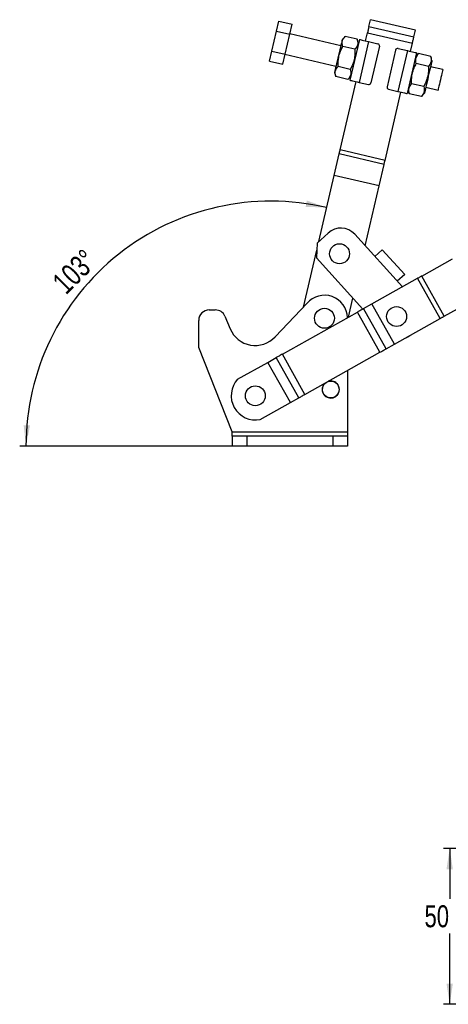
# Model space of a CAD drawing. Extents: x 62 to 743, y 47 to 577.
# Tile 16 of 22: x 62 to 199, y 240 to 554. Entities that reach past the tile are written whole.
import ezdxf

# ---------------------------------------------------------------- set-up
doc = ezdxf.new("R2010")
doc.units = 0
doc.header["$LTSCALE"] = 2
doc.layers.get('0').update_dxf_attribs({"linetype": 'CONTINUOUS'})
doc.styles.add('SLDTEXTSTYLE0', font='TXT', dxfattribs={"width": 0.75})
doc.dimstyles.new('SLDDIMSTYLE1', dxfattribs={"dimtxt": 7, "dimasz": 6.604, "dimexe": 0, "dimexo": 0.0625, "dimgap": 1.75, "dimtad": 0, "dimtih": 1, "dimtoh": 1, "dimdec": 0, "dimrnd": 1e-09, "dimzin": 12, "dimtxsty": 'SLDTEXTSTYLE0', "dimsah": 1, "dimcen": 0.09, "dimazin": 3, "dimtfac": 1, "dimtofl": 0, "dimtmove": 0, "dimatfit": 3, "dimtolj": 1, "dimtzin": 12})
doc.dimstyles.new('SLDDIMSTYLE4', dxfattribs={"dimtxt": 7, "dimasz": 6.604, "dimexe": 0, "dimexo": 0.0625, "dimgap": 1.75, "dimtad": 1, "dimdec": 4, "dimlfac": 3, "dimzin": 12, "dimtxsty": 'SLDTEXTSTYLE0', "dimsah": 1, "dimcen": 0.09, "dimazin": 3, "dimtfac": 1, "dimtdec": 0, "dimtofl": 0, "dimtmove": 0, "dimatfit": 3, "dimtolj": 1, "dimtzin": 12})

# ---------------------------------------------------------------- blocks, each defined once
blk = doc.blocks.new('_D_1')
at = {"color": 179, "linetype": 'CONTINUOUS'}
for p, q in [((217.59, 289.78), (197, 289.78)), ((199, 289.78), (199, 273.79)), ((199, 240.17), (199, 262.68)), ((317.38, 240.17), (197, 240.17))]:
    blk.add_line(p, q, dxfattribs=at)
for points in [[(199, 289.78), (197.98, 283.18), (200.01, 283.18)], [(199, 240.17), (200.01, 246.78), (197.98, 246.78)]]:
    blk.add_solid(points, dxfattribs=at)
at = {"color": 179, "linetype": 'CONTINUOUS', "insert": (190.98, 271.7, 0.1), "char_height": 7, "attachment_point": 1, "style": 'SLDTEXTSTYLE0'}
blk.add_mtext('50', dxfattribs=at)
blk = doc.blocks.new('_D_10')
at = {"color": 179, "linetype": 'CONTINUOUS'}
blk.add_line((132.48, 417.87), (62.18, 417.87), dxfattribs=at)
blk.add_arc((142.12, 417.87), 77.94, 76.8575, 180, dxfattribs=at)
for points in [[(159.85, 493.77), (153.55, 496), (153.17, 494)], [(64.18, 417.87), (65.47, 424.43), (63.44, 424.51)]]:
    blk.add_solid(points, dxfattribs=at)
at = {"color": 179, "linetype": 'CONTINUOUS', "insert": (71.98, 470.78, 0.07), "char_height": 7, "attachment_point": 1, "rotation": 44.8154, "style": 'SLDTEXTSTYLE0'}
blk.add_mtext('103°', dxfattribs=at)

msp = doc.modelspace()

# ---------------------------------------------------------------- linework, layer by layer
at = {"color": 7, "linetype": 'CONTINUOUS'}
for p, q in [((143.936701, 549.948308), (144.680588, 553.134265)), ((144.680588, 553.134265), (148.8355, 552.16414)), ((148.091613, 548.978183), (148.8355, 552.16414)), ((173.305054, 551.410479), (173.808423, 553.566339)), ((188.090935, 550.231529), (173.808423, 553.566339)), ((142.448926, 543.576392), (143.936701, 549.948308)), ((143.936701, 549.948308), (148.091613, 548.978183)), ((146.603838, 542.606267), (148.091613, 548.978183)), ((164.335765, 545.24869), (148.105638, 549.038254)), ((172.234932, 546.827309), (172.841261, 549.424125)), ((172.841261, 549.424125), (187.123773, 546.089314)), ((173.305054, 551.410479), (187.587564, 548.075669)), ((187.587564, 548.075669), (188.090935, 550.231529)), ((165.745905, 548.21574), (164.790511, 547.196302)), ((169.578989, 547.320756), (165.745905, 548.21574)), ((170.287316, 547.282053), (167.255668, 534.297951)), ((169.984152, 545.983645), (169.578989, 547.320756)), ((173.208741, 546.599937), (170.177092, 533.61583)), ((173.208741, 546.599937), (176.162623, 545.910232)), ((186.517445, 543.492494), (187.123773, 546.089314)), ((141.705038, 540.390435), (142.448926, 543.576392)), ((142.448926, 543.576392), (146.603838, 542.606267)), ((145.859951, 539.420305), (146.603838, 542.606267)), ((146.589813, 542.546201), (162.81994, 538.756637)), ((168.835101, 544.134799), (165.002018, 545.029782)), ((176.660245, 545.109444), (173.931762, 533.423754)), ((181.788966, 543.911947), (179.060481, 532.226252)), ((185.543636, 543.719866), (182.511988, 530.735764)), ((182.589752, 544.409566), (185.543636, 543.719866)), ((188.465059, 543.037745), (185.43341, 530.053643)), ((189.117287, 542.758776), (188.161895, 541.739338)), ((192.950373, 541.863792), (189.117287, 542.758776)), ((141.705038, 540.390435), (145.859951, 539.420305)), ((192.206482, 538.677834), (188.373402, 539.572818)), ((193.355535, 540.526676), (192.950373, 541.863792)), ((162.365193, 536.809025), (162.770357, 535.471909)), ((167.347327, 537.762883), (163.514244, 538.657867)), ((196.79602, 537.669567), (192.900787, 538.57906)), ((166.603438, 534.576926), (162.770357, 535.471909)), ((164.131957, 512.123463), (169.203284, 533.843207)), ((166.603438, 534.576926), (167.558833, 535.596364)), ((170.177092, 533.61583), (173.130974, 532.92613)), ((190.71871, 532.305914), (186.885625, 533.200898)), ((178.414466, 508.788648), (183.485796, 530.508392)), ((179.558103, 531.425464), (182.511988, 530.735764)), ((185.736574, 531.352056), (186.141739, 530.01494)), ((189.974819, 529.119956), (186.141739, 530.01494)), ((189.974819, 529.119956), (190.930217, 530.139394)), ((191.384961, 532.087011), (195.280194, 531.177519)), ((178.414466, 508.788648), (164.131957, 512.123463)), ((162.230793, 503.981067), (163.829954, 510.830033)), ((178.112464, 507.495217), (163.829954, 510.830033)), ((176.513304, 500.646254), (178.112464, 507.495217)), ((157.323258, 482.96282), (162.230159, 503.97835)), ((176.512671, 500.643534), (162.230159, 503.97835)), ((176.513304, 500.646254), (162.230793, 503.981067)), ((172.072167, 481.625519), (176.512671, 500.643534)), ((160.29715, 485.664361), (156.793597, 482.481664)), ((183.960517, 468.538664), (168.772679, 485.257638)), ((152.454984, 462.112722), (156.68564, 480.231996)), ((156.793597, 482.481664), (156.56764, 477.773038)), ((177.50441, 480.355127), (175.160485, 478.225859)), ((177.50441, 480.355127), (184.676684, 472.459793)), ((156.56764, 477.773038), (171.372659, 461.475474)), ((190.088332, 471.977052), (199.838281, 477.447857)), ((174.260586, 463.095922), (188.789099, 471.248036)), ((184.676684, 472.459793), (182.332756, 470.330525)), ((195.9661, 458.457346), (188.789099, 471.248036)), ((197.265337, 459.186361), (190.088332, 471.977052)), ((166.763483, 458.889213), (168.186325, 464.983035)), ((197.265337, 459.186361), (207.015281, 464.657167)), ((122.482362, 461.196644), (124.412425, 461.196644)), ((143.446733, 452.584442), (153.594872, 463.318414)), ((171.580372, 461.592024), (174.256474, 463.093616)), ((178.757374, 448.801334), (171.580372, 461.592024)), ((181.433476, 450.302925), (174.256474, 463.093616)), ((181.437589, 450.305233), (174.260586, 463.095922)), ((119.149029, 449.196645), (119.149029, 457.863311)), ((127.484396, 459.157183), (129.161904, 455.174367)), ((145.753344, 447.100184), (169.623496, 460.493999)), ((176.800499, 447.703308), (169.623496, 460.493999)), ((181.437589, 450.305233), (195.9661, 458.457346)), ((129.813045, 422.369977), (119.149029, 449.196645)), ((178.757374, 448.801334), (181.433476, 450.302925)), ((181.433476, 450.302925), (181.437589, 450.305233)), ((141.120365, 444.500567), (143.796468, 446.002158)), ((150.97347, 433.211469), (143.796468, 446.002158)), ((152.930346, 434.309493), (145.753344, 447.100184)), ((152.930346, 434.309493), (176.800499, 447.703308)), ((131.525644, 439.116861), (141.116254, 444.49826)), ((141.120365, 444.500567), (141.116254, 444.49826)), ((148.293256, 431.707569), (141.116254, 444.49826)), ((148.297367, 431.709876), (141.120365, 444.500567)), ((166.482361, 441.913685), (166.482361, 422.369977)), ((148.297367, 431.709876), (150.97347, 433.211469)), ((138.702647, 426.326171), (148.293256, 431.707569)), ((148.297367, 431.709876), (148.293256, 431.707569)), ((129.815695, 422.36693), (129.813045, 422.369977)), ((129.813045, 422.369977), (166.482361, 422.369977)), ((129.815695, 421.036644), (129.815695, 422.36693)), ((129.815695, 421.036644), (129.815695, 417.869978)), ((134.482361, 421.036644), (129.815695, 421.036644)), ((134.482361, 421.036644), (134.482361, 417.869978)), ((161.815695, 421.036644), (134.482361, 421.036644)), ((161.815695, 421.036644), (161.815695, 417.869978)), ((166.482361, 421.036644), (161.815695, 421.036644)), ((166.482361, 422.369977), (166.482361, 421.036644)), ((166.482361, 421.036644), (166.482361, 417.869978)), ((134.482361, 417.869978), (129.815695, 417.869978)), ((161.815695, 417.869978), (134.482361, 417.869978)), ((166.482361, 417.869978), (161.815695, 417.869978))]:
    msp.add_line(p, q, dxfattribs=at)
at = {"color": 7, "linetype": 'CONTINUOUS', "flags": 128}
for points in [[(173.305054, 551.410479), (173.255116, 551.196598), (173.202028, 550.969236), (173.146196, 550.730112), (173.088041, 550.481044), (173.028007, 550.22393), (172.966555, 549.960735), (172.904149, 549.693458), (172.841261, 549.424125)], [(164.790511, 547.196302), (164.773068, 547.121597), (164.721242, 546.89963), (164.636521, 546.536786), (164.521345, 546.043498), (164.379025, 545.433971), (164.213658, 544.725729), (164.03, 543.939146), (163.833335, 543.096853), (163.629319, 542.223089), (163.423822, 541.342977), (163.222757, 540.481848), (163.031908, 539.664465), (162.856765, 538.914351), (162.702365, 538.253082), (162.573152, 537.699682), (162.472843, 537.270072), (162.404321, 536.976609), (162.369562, 536.827731), (162.365193, 536.809025)], [(170.287316, 547.282053), (170.343451, 547.26895), (170.509696, 547.230127), (170.779665, 547.167095), (171.142983, 547.082268), (171.585684, 546.978904), (172.090759, 546.860966), (172.638799, 546.733005), (173.208741, 546.599937)], [(187.123773, 546.089314), (187.186658, 546.358648), (187.249067, 546.625925), (187.310519, 546.889119), (187.370551, 547.146234), (187.428705, 547.395292), (187.48454, 547.634426), (187.537628, 547.861788), (187.587564, 548.075669)], [(185.543636, 543.719866), (186.113576, 543.586793), (186.661616, 543.458832), (187.166691, 543.340899), (187.609394, 543.237535), (187.972709, 543.152703), (188.242679, 543.089671), (188.408923, 543.050853), (188.465059, 543.037745)], [(193.355535, 540.526676), (193.338091, 540.451972), (193.286265, 540.230004), (193.201542, 539.867156), (193.086366, 539.373873), (192.94405, 538.764346), (192.778682, 538.056098), (192.595025, 537.269521), (192.398359, 536.427228), (192.194342, 535.553458), (191.988846, 534.673351), (191.787779, 533.812218), (191.59693, 532.994839), (191.421787, 532.244725), (191.267386, 531.583456), (191.138173, 531.030057), (191.037863, 530.600441), (190.969343, 530.306978), (190.934583, 530.158105), (190.930217, 530.139394)], [(196.79602, 537.669567), (196.794907, 537.664809), (196.768393, 537.551247), (196.70773, 537.291445), (196.615755, 536.897538), (196.496775, 536.387953), (196.356346, 535.786512), (196.201036, 535.121339), (196.038107, 534.423543)], [(167.255668, 534.297951), (167.311802, 534.284848), (167.478048, 534.24603), (167.748016, 534.182993), (168.111333, 534.098166), (168.554035, 533.994797), (169.05911, 533.876869), (169.60715, 533.748908), (170.177092, 533.61583)], [(196.038107, 534.423543), (195.875178, 533.725741), (195.719868, 533.060573), (195.579434, 532.459133), (195.460453, 531.949543), (195.368479, 531.555641), (195.307821, 531.295834), (195.281307, 531.182277), (195.280194, 531.177519)], [(182.511988, 530.735764), (183.08193, 530.602691), (183.629967, 530.47473), (184.135042, 530.356802), (184.577746, 530.253433), (184.941061, 530.168601), (185.21103, 530.105569), (185.377275, 530.066751), (185.43341, 530.053643)], [(163.829954, 510.830033), (163.86575, 510.983341), (163.902322, 511.139977), (163.939563, 511.299474), (163.977365, 511.46137), (164.015617, 511.625198), (164.054207, 511.790477), (164.093025, 511.956729), (164.131957, 512.123463)], [(178.112464, 507.495217), (178.148262, 507.64853), (178.184834, 507.805162), (178.222075, 507.964659), (178.259877, 508.12656), (178.298128, 508.290388), (178.33672, 508.455667), (178.375537, 508.621914), (178.414466, 508.788648)], [(190.088332, 471.977052), (189.936737, 471.89199), (189.780861, 471.804525), (189.621284, 471.714985), (189.458604, 471.623703), (189.293424, 471.53102), (189.126365, 471.43728), (188.958046, 471.342835), (188.789099, 471.248036)], [(171.580372, 461.592024), (171.379141, 461.479111), (171.161003, 461.356711), (170.928058, 461.226003), (170.682549, 461.088246), (170.426843, 460.944765), (170.163398, 460.796943), (169.894752, 460.646204), (169.623496, 460.493999)], [(174.260586, 463.095922), (174.260015, 463.095602), (174.259451, 463.095286), (174.258898, 463.094975), (174.258361, 463.094674), (174.257845, 463.094384), (174.257355, 463.09411), (174.256898, 463.093853), (174.256474, 463.093616)], [(195.9661, 458.457346), (196.135049, 458.552145), (196.303367, 458.64659), (196.470424, 458.740329), (196.635604, 458.833013), (196.798285, 458.924295), (196.957861, 459.013835), (197.113737, 459.101299), (197.265337, 459.186361)], [(176.800499, 447.703308), (177.071755, 447.855514), (177.340398, 448.006253), (177.603843, 448.154075), (177.859552, 448.297556), (178.105061, 448.435313), (178.338006, 448.566021), (178.556144, 448.688421), (178.757374, 448.801334)], [(145.753344, 447.100184), (145.482087, 446.947979), (145.213443, 446.79724), (144.949998, 446.649418), (144.69429, 446.505937), (144.448781, 446.368179), (144.215836, 446.237471), (143.997698, 446.115071), (143.796468, 446.002158)], [(150.97347, 433.211469), (151.1747, 433.324382), (151.392838, 433.44678), (151.625783, 433.577488), (151.871292, 433.715247), (152.127, 433.858728), (152.390445, 434.00655), (152.659089, 434.157287), (152.930346, 434.309493)]]:
    msp.add_lwpolyline(points, dxfattribs=at)
at = {"color": 7, "linetype": 'CONTINUOUS'}
for centre, radius in [((163.945096, 479.070825), 3.175), ((159.149028, 458.529977), 3.175), ((182.099911, 459.085763), 3.175), ((137.149028, 433.863311), 3.175), ((161.149028, 435.863311), 2.666667)]:
    msp.add_circle(centre, radius, dxfattribs=at)
for centre, radius, start, end in [((176.01104, 545.261028), 0.666667, 346.8575036, 76.8575036), ((182.43817, 543.760362), 0.666667, 76.8575036, 166.8575036), ((173.282557, 533.575337), 0.666667, 256.8575036, 346.8575036), ((179.709687, 532.074671), 0.666667, 166.8575036, 256.8575036), ((160.402674, 504.406585), 1.876988, 346.81180459, 346.89697323), ((175.454415, 500.891411), 1.086899, 346.81719573, 346.96438788), ((164.331554, 481.223236), 6, 42.25261132, 132.25261132), ((159.149028, 458.529977), 7.333333, 1.56253228, 139.23419648), ((122.482362, 457.863311), 3.333333, 90, 180), ((124.412425, 457.863311), 3.333333, 22.84015873, 90), ((137.149028, 458.538434), 8.666667, 202.84015873, 316.60697149), ((182.749716, 457.874713), 6, 292.61247612, 305.98208268), ((137.185365, 433.8837), 7.708333, 137.24253263, 281.35202617), ((161.149028, 435.863311), 2.733333, 180, 106.61689591), ((161.149028, 435.863311), 2.733333, 131.9776629, 180)]:
    msp.add_arc(centre, radius, start, end, dxfattribs=at)
for points, knots in [([(165.002018, 545.029782), (164.924226, 545.339539), (164.766956, 545.96577), (164.855067, 546.818642), (165.194476, 547.574339), (165.560976, 548.000637), (165.745905, 548.21574)], [0, 0, 0, 0, 0.2646049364, 0.5349480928, 0.7653433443, 1, 1, 1, 1]), ([(169.578989, 547.320756), (169.65678, 547.010999), (169.81405, 546.384767), (169.725939, 545.531908), (169.386531, 544.77621), (169.020031, 544.349905), (168.835101, 544.134799)], [0, 0, 0, 0, 0.2646048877, 0.5349473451, 0.7653426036, 1, 1, 1, 1]), ([(163.514244, 538.657867), (163.501533, 539.076113), (163.475994, 539.916485), (163.601213, 541.310745), (163.959966, 542.824442), (164.494915, 544.095332), (164.884585, 544.813387), (165.002018, 545.029782)], [0, 0, 0, 0, 0.1889645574, 0.379682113, 0.6308203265, 0.8887426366, 1, 1, 1, 1]), ([(168.835101, 544.134799), (168.844564, 543.888771), (168.875416, 543.086609), (168.794606, 541.710507), (168.450279, 540.197393), (167.940774, 538.878327), (167.545866, 538.136057), (167.347327, 537.762883)], [0, 0, 0, 0, 0.1112575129, 0.3627507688, 0.6203153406, 0.8091146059, 1, 1, 1, 1]), ([(188.373402, 539.572818), (188.295609, 539.882575), (188.138338, 540.508806), (188.226449, 541.361672), (188.56586, 542.117369), (188.932359, 542.543671), (189.117287, 542.758776)], [0, 0, 0, 0, 0.26460497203, 0.53494777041, 0.76534307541, 1, 1, 1, 1]), ([(186.885625, 533.200898), (186.872916, 533.619144), (186.847379, 534.459517), (186.972593, 535.853778), (187.331353, 537.367475), (187.866296, 538.638368), (188.255968, 539.356423), (188.373402, 539.572818)], [0, 0, 0, 0, 0.1889644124, 0.3796825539, 0.6308198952, 0.8887426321, 1, 1, 1, 1]), ([(192.950373, 541.863792), (193.028164, 541.554035), (193.185434, 540.927803), (193.097322, 540.07494), (192.757916, 539.319233), (192.391413, 538.892936), (192.206482, 538.677834)], [0, 0, 0, 0, 0.2646048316, 0.5349476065, 0.765343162, 1, 1, 1, 1]), ([(162.770357, 535.471909), (162.692565, 535.781666), (162.535293, 536.407898), (162.623404, 537.260763), (162.962815, 538.016461), (163.329315, 538.442763), (163.514244, 538.657867)], [0, 0, 0, 0, 0.2646048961, 0.5349476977, 0.7653430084, 1, 1, 1, 1]), ([(167.347327, 537.762883), (167.425118, 537.453126), (167.582389, 536.826894), (167.494278, 535.974031), (167.15487, 535.218325), (166.788368, 534.792027), (166.603438, 534.576926)], [0, 0, 0, 0, 0.2646049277, 0.5349477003, 0.7653432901, 1, 1, 1, 1]), ([(192.206482, 538.677834), (192.215945, 538.431805), (192.246797, 537.629641), (192.165987, 536.253538), (191.821658, 534.740423), (191.312153, 533.421359), (190.917248, 532.679088), (190.71871, 532.305914)], [0, 0, 0, 0, 0.1112582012, 0.3627513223, 0.6203157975, 0.8091149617, 1, 1, 1, 1]), ([(186.141739, 530.01494), (186.063947, 530.324697), (185.906676, 530.950929), (185.994786, 531.803793), (186.334197, 532.559498), (186.700696, 532.985796), (186.885625, 533.200898)], [0, 0, 0, 0, 0.2646049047, 0.5349477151, 0.7653433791, 1, 1, 1, 1]), ([(190.71871, 532.305914), (190.796502, 531.996157), (190.953771, 531.369926), (190.86566, 530.51706), (190.526253, 529.761362), (190.15975, 529.335061), (189.974819, 529.119956)], [0, 0, 0, 0, 0.2646048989, 0.5349476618, 0.7653428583, 1, 1, 1, 1])]:
    msp.add_open_spline(points, degree=3, knots=knots, dxfattribs=at)

# ---------------------------------------------------------------- dimensions: what is measured, and where the dimension line sits
at = {"color": 179, "linetype": 'CONTINUOUS'}
dim = msp.add_angular_dim_2l(base=(93.67913, 478.930201), line1=((151.468139, 457.886214), (173.808424, 553.56634)), line2=((134.482362, 417.869977), (161.815695, 417.869977)), dimstyle='SLDDIMSTYLE4', dxfattribs=at)
dim.commit()
dim.dimension.update_dxf_attribs({"geometry": '_D_10', "text_midpoint": (87.187578, 473.162253), "dimtype": 162})
dim = msp.add_linear_dim(base=(198.998406, 289.779841), p1=(319.378844, 240.172216), p2=(219.588163, 289.779841), angle=90, dimstyle='SLDDIMSTYLE1', dxfattribs=at)
dim.commit()
dim.dimension.update_dxf_attribs({"geometry": '_D_1', "text_midpoint": (198.998406, 268.235055), "dimtype": 160})

doc.saveas('drawing.dxf')
